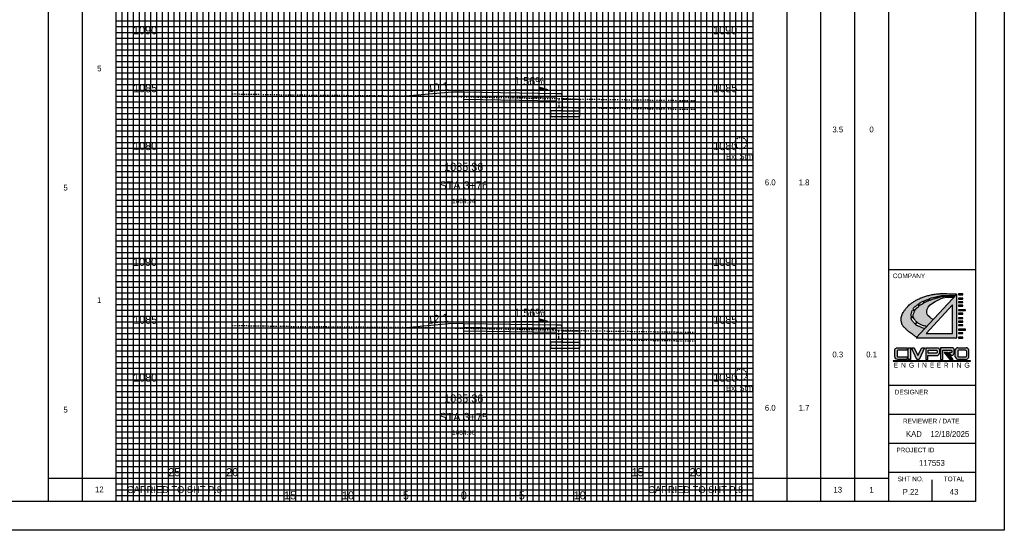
# Model space of a CAD drawing. Header units: feet. Extents: x 510 to 680, y 140 to 250.
# Tile 2 of 3: x 595 to 680, y 140 to 185. Entities that reach past the tile are written whole.
import ezdxf
from ezdxf.enums import TextEntityAlignment as Align

# ---------------------------------------------------------------- set-up
doc = ezdxf.new("R2010")
doc.units = ezdxf.units.FT
doc.header["$MEASUREMENT"] = 0
for name, pattern in [('CENTER2', [1.125, 0.75, -0.125, 0.125, -0.125]), ('DGN Style 4', [0.027369, 0.013684, -0.006842, 0, -0.006842]), ('OhDOT_USTN2', [0.11, 0.069, -0.041]), ('OhDOT_USTN3', [0.22, 0.165, -0.055]), ('OhDOT_USTN5', [0.11, 0.055, -0.055])]:
    doc.linetypes.add(name, pattern=pattern)
for name, color, linetype in [('CL_P_Construction', 7, 'DGN Style 4'), ('DR_X_Storm_Sewer', 151, 'OhDOT_USTN5'), ('SH_Border', 7, 'Continuous'), ('SH_Data', 7, 'Continuous'), ('SHT_LOGO_BLACK', 7, 'Continuous'), ('SHT_LOGO_BLUE', 160, 'Continuous'), ('SHT_LOGO_GREY', 9, 'Continuous'), ('XS_P_Annotation', 7, 'Continuous'), ('XS_P_Curb', 254, 'Continuous'), ('XS_P_Finished_Grade', 3, 'Continuous'), ('XS_P_Pavt_Surface', 251, 'Continuous'), ('XS_P_Subgrade', 4, 'Continuous'), ('XS_P_Text_Info', 7, 'Continuous'), ('XS_X_Ground_Line', 3, 'OhDOT_USTN2'), ('XS_X_Pavt', 133, 'OhDOT_USTN3')]:
    doc.layers.add(name, color=color, linetype=linetype)
doc.layers.add('SH_Major_Grid_Line', color=254, linetype='Continuous', transparency=0.3)
doc.layers.add('SH_Minor_Grid_Line', color=252, linetype='Continuous', transparency=0.5)
doc.styles.add('OHDOTSymbols', font='arial.ttf')
doc.styles.add('Slanted-Normal', font='font31.shx', dxfattribs={"height": 0.12})
doc.styles.add('Straight-Normal', font='font30.shx', dxfattribs={"height": 0.1})
doc.styles.add('Straight-Sub Title', font='font30.shx', dxfattribs={"height": 0.17})

msp = doc.modelspace()

# ---------------------------------------------------------------- hatches: boundary and pattern name
at = {"layer": 'SHT_LOGO_BLACK', "linetype": 'Continuous'}
h = msp.add_hatch(color=256, dxfattribs=at)
h.dxf.hatch_style = 1
h.paths.add_polyline_path([(672.243, 158.193, -0.010054), (672.218, 158.216), (672.378, 158.385, 0.071883), (672.43, 158.342, 0.006066), (672.651, 158.213, 0.061249), (672.904, 158.108, 0.038297), (673.201, 158.05), (673.738, 158.63), (673.546, 158.746), (673.463, 158.85), (673.303, 159), (673.246, 159.104), (673.209, 159.212), (673.215, 159.347), (673.24, 159.528), (673.323, 159.714), (673.479, 159.901), (673.691, 160.066), (673.924, 160.201), (674.209, 160.351), (674.436, 160.449), (674.623, 160.506), (674.928, 160.558), (675.358, 160.558), (675.518, 160.555), (675.598, 160.641, -0.000418), (675.372, 160.642, -0.000949), (675.252, 160.643, -0.000351), (674.905, 160.646, 0.00107), (674.791, 160.647, 0.017555), (674.651, 160.643, 0.017743), (674.512, 160.629, 0.003592), (674.495, 160.627), (674.477, 160.708, -0.000594), (674.546, 160.708, 0.000026), (674.804, 160.708, 0.000048), (675.186, 160.708, 0.000037), (675.659, 160.708), (675.785, 160.844, 0.003624), (675.418, 160.865, 0.007413), (675.237, 160.87, 0.000904), (674.646, 160.88, 0.00451), (674.527, 160.88, 0.019073), (674.203, 160.867, 0.017331), (673.849, 160.826, 0.019514), (673.565, 160.772, 0.015338), (673.21, 160.678, 0.012204), (672.868, 160.567, 0.017423), (672.634, 160.475, 0.014015), (672.467, 160.398, 0.009535), (672.228, 160.273, 0.020378), (671.954, 160.108, 0.02598), (671.752, 159.959, 0.027565), (671.615, 159.833, 0.018891), (671.433, 159.631, 0.020789), (671.284, 159.438, 0.020828), (671.152, 159.234, 0.034599), (671.078, 159.085, 0.032145), (671.02, 158.915, 0.062269), (670.989, 158.696, 0.050433), (671.012, 158.424, 0.025118), (671.057, 158.237, 0.057831), (671.09, 158.159, 0.025804), (671.158, 158.053, 0.04348), (671.207, 157.996, 0.002738), (671.294, 157.91, 0.002118), (671.409, 157.801, 0.001598), (671.597, 157.625, 0.006576), (671.643, 157.583, 0.02396), (671.658, 157.571, 0.001113), (671.986, 157.334, 0.009085), (672.11, 157.247, 0.004888), (672.328, 157.105), (673.034, 157.869, -0.03184), (672.886, 157.889, -0.071165), (672.736, 157.943, -0.016789), (672.615, 158.012, 0.028454), (672.543, 158.051, 0.063363), (672.388, 158.101, -0.076313)])
h.paths.add_polyline_path([(672.082, 158.372, 0.001596), (672.009, 158.461, 0.003876), (671.938, 158.546, -0.008255), (671.879, 158.618, -0.047245), (671.847, 158.754, -0.011737), (671.841, 158.805), (672.054, 158.826, 0.028633), (672.085, 158.735, 0.056422), (672.124, 158.663, 0.018655), (672.187, 158.579, 0.019312), (672.254, 158.502, 0.013666), (672.325, 158.431, 0.001157), (672.331, 158.426), (672.172, 158.263, -0.00235)], flags=16)
h.paths.add_polyline_path([(672.037, 158.906), (671.837, 158.898, -0.034829), (671.852, 159.063, -0.018474), (671.878, 159.195, -0.026037), (671.917, 159.328, -0.016666), (671.963, 159.444), (672.157, 159.387, 0.018485), (672.096, 159.254, 0.016487), (672.055, 159.144, 0.075188), (672.031, 159.011, 0.042887)], flags=16)
h.paths.add_polyline_path([(671.999, 159.524, -0.03317), (672.079, 159.659, -0.031166), (672.189, 159.757, -0.008749), (672.396, 159.913, -0.000355), (672.414, 159.926), (672.523, 159.789, 0.002531), (672.422, 159.703, 0.006928), (672.272, 159.569, 0.028635), (672.238, 159.534, 0.152279), (672.202, 159.45)], flags=16)
h.paths.add_polyline_path([(672.773, 159.979, -0.013659), (672.953, 160.082), (672.875, 160.215, 0.040026), (672.682, 160.114, 0.013578), (672.612, 160.068, 0.00319), (672.452, 159.954), (672.56, 159.82, -0.001694), (672.629, 159.877, -0.037477)], flags=16)
h.paths.add_polyline_path([(672.995, 160.104), (672.919, 160.235, -0.011307), (673.061, 160.292, -0.010591), (673.175, 160.333, 0.011749), (673.277, 160.369, 0.016183), (673.345, 160.398), (673.39, 160.285, 0.017905), (673.225, 160.216, 0.011223)], flags=16)
h.paths.add_polyline_path([(673.431, 160.301), (673.388, 160.419, 0.010824), (673.431, 160.442, -0.05835), (673.532, 160.485, -0.01154), (673.644, 160.515, -0.00345), (673.869, 160.568), (673.907, 160.452, 0.012845), (673.692, 160.391, 0.008036), (673.554, 160.345, 0.004709)], flags=16)
h.paths.add_polyline_path([(673.956, 160.466), (673.922, 160.58, -0.000481), (674.07, 160.614, 0.000864), (674.139, 160.629, 0.00468), (674.246, 160.654, -0.006008), (674.428, 160.697), (674.446, 160.618, 0.026281), (674.332, 160.59, 0.019573), (674.219, 160.551, -0.017067), (674.089, 160.505, -0.007865)], flags=16)
h = msp.add_hatch(color=256, dxfattribs=at)
h.dxf.hatch_style = 1
h.paths.add_polyline_path([(675.943, 157.044), (676.325, 157.044), (676.325, 157.118), (675.943, 157.118)])
h.paths.add_polyline_path([(675.943, 157.423), (676.325, 157.423), (676.325, 157.497), (675.943, 157.497)])
h.paths.add_polyline_path([(675.937, 157.732), (676.554, 157.732), (676.554, 157.806), (675.943, 157.806)])
h.paths.add_polyline_path([(675.943, 158.111), (676.325, 158.111), (676.325, 158.185), (675.943, 158.185)])
h.paths.add_polyline_path([(675.943, 158.418), (676.325, 158.418), (676.325, 158.491), (675.943, 158.491)])
h.paths.add_polyline_path([(675.943, 158.727), (676.325, 158.727), (676.325, 158.8), (675.943, 158.8)])
h.paths.add_polyline_path([(675.943, 159.106), (676.325, 159.106), (676.325, 159.179), (675.943, 159.179)])
h.paths.add_polyline_path([(675.937, 159.415), (676.554, 159.415), (676.554, 159.489), (675.943, 159.489)])
h.paths.add_polyline_path([(675.943, 159.795), (676.325, 159.795), (676.325, 159.868), (675.943, 159.868)])
h.paths.add_polyline_path([(675.943, 160.1), (676.325, 160.1), (676.325, 160.174), (675.943, 160.174)])
h.paths.add_polyline_path([(675.943, 160.407), (676.325, 160.407), (676.325, 160.481), (675.943, 160.481)])
h.paths.add_polyline_path([(676.325, 160.786), (676.325, 160.86), (675.943, 160.86), (675.943, 160.786)])
at = {"layer": 'SHT_LOGO_BLUE'}
h = msp.add_hatch(color=256, dxfattribs=at)
h.dxf.hatch_style = 1
h.paths.add_polyline_path([(670.638, 155.91, -0.44246), (670.713, 155.992), (671.502, 155.992), (671.502, 156.206), (670.658, 156.206, 0.436831), (670.427, 155.992), (670.427, 155.421, 0.355742), (670.703, 155.196), (671.492, 155.196), (671.492, 155.407), (670.723, 155.407, -0.466077), (670.638, 155.478)])
h.paths.add_polyline_path([(671.802, 156.21), (671.584, 156.21), (671.584, 155.193), (671.802, 155.2)])
h.paths.add_polyline_path([(672.109, 156.207), (671.867, 156.207), (672.351, 155.198), (672.536, 155.198), (673.012, 156.209), (672.776, 156.209), (672.433, 155.537)])
h.paths.add_polyline_path([(674.284, 155.721), (674.287, 156.032, 0.413942), (674.111, 156.207), (673.117, 156.207), (673.117, 155.194), (673.297, 155.194), (673.297, 155.532), (674.073, 155.532, 0.384335)])
h.paths.add_polyline_path([(673.307, 155.746), (673.307, 155.99), (674.029, 155.99, -0.363757), (674.096, 155.934, -0.087868), (674.096, 155.813, -0.553906), (674.022, 155.746)], flags=16)
h.paths.add_polyline_path([(675.566, 155.739), (675.566, 156.016, 0.37162), (675.403, 156.205), (674.375, 156.205), (674.375, 155.198), (674.586, 155.198), (674.586, 155.99), (675.29, 155.99, -0.38138), (675.351, 155.935), (675.351, 155.835, -0.307867), (675.313, 155.78), (675.091, 155.78), (675.279, 155.554), (675.353, 155.554, 0.37317)])
h.paths.add_polyline_path([(676.594, 156.206), (675.89, 156.206, 0.436831), (675.658, 155.992), (675.658, 155.421, 0.355742), (675.934, 155.196), (676.549, 155.196, 0.355742), (676.825, 155.421), (676.825, 155.992, 0.436831)])
h.paths.add_polyline_path([(676.539, 155.992, -0.386521), (676.614, 155.924), (676.614, 155.478, -0.364185), (676.537, 155.407), (675.954, 155.407, -0.466076), (675.869, 155.478), (675.869, 155.924, -0.386521), (675.944, 155.992)], flags=16)
h = msp.add_hatch(color=256, dxfattribs=at)
h.dxf.hatch_style = 1
h.paths.add_polyline_path([(675.024, 155.781), (674.877, 155.781), (675.369, 155.199), (675.491, 155.199)])
at = {"layer": 'SHT_LOGO_GREY'}
h = msp.add_hatch(color=256, dxfattribs=at)
h.dxf.hatch_style = 1
h.paths.add_polyline_path([(675.785, 160.844), (672.278, 157.052), (675.785, 157.052)])
h.paths.add_polyline_path([(675.413, 157.424), (673.145, 157.424), (675.413, 159.912)], flags=16)
h = msp.add_hatch(color=256, dxfattribs=at)
h.dxf.hatch_style = 1
h.paths.add_polyline_path([(674.858, 155.781), (674.71, 155.781), (675.202, 155.199), (675.325, 155.199)])

# ---------------------------------------------------------------- linework, layer by layer
at = {"layer": 'CL_P_Construction', "linetype": 'CENTER2'}
msp.add_line((633.224, 142.937), (633.224, 247.937), dxfattribs=at)
at = {"layer": 'DR_X_Storm_Sewer'}
for centre in [(657.134, 173.877), (657.134, 153.877)]:
    msp.add_circle(centre, 0.5, dxfattribs=at)
at = {"layer": 'SH_Border'}
for p, q in [((679.892, 250.437), (679.892, 140.437)), ((669.892, 247.937), (669.892, 142.937)), ((677.392, 247.937), (677.392, 142.937)), ((677.392, 162.937), (669.892, 162.937)), ((677.392, 152.937), (669.892, 152.937)), ((677.392, 150.437), (669.892, 150.437)), ((677.392, 147.937), (669.892, 147.937)), ((677.392, 145.437), (669.892, 145.437)), ((673.642, 144.789), (673.642, 142.937)), ((677.392, 142.937), (512.392, 142.937)), ((679.892, 140.437), (509.892, 140.437))]:
    msp.add_line(p, q, dxfattribs=at)
at = {"layer": 'SH_Data', "color": 7, "linetype": 'Continuous'}
for p, q in [((597.392, 142.937), (597.392, 247.937)), ((603.224, 142.937), (603.224, 247.937)), ((658.224, 142.937), (658.224, 247.937)), ((664.058, 142.937), (664.058, 247.937)), ((600.308, 142.937), (600.308, 246.687)), ((661.142, 142.937), (661.142, 246.687)), ((666.975, 142.937), (666.975, 246.687)), ((597.392, 144.937), (603.224, 144.937)), ((603.224, 144.937), (613.224, 144.937)), ((613.224, 142.937), (613.224, 144.937)), ((648.224, 144.937), (658.224, 144.937)), ((658.224, 144.937), (669.892, 144.937))]:
    msp.add_line(p, q, dxfattribs=at)
msp.add_lwpolyline([(648.224, 142.937), (648.224, 144.937)], dxfattribs=at)
at = {"layer": 'SH_Major_Grid_Line', "color": 254, "linetype": 'Continuous'}
for p, q in [((608.224, 142.937), (608.224, 247.937)), ((613.224, 142.937), (613.224, 247.937)), ((618.224, 142.937), (618.224, 247.937)), ((623.224, 142.937), (623.224, 247.937)), ((628.224, 142.937), (628.224, 247.937)), ((633.224, 142.937), (633.224, 247.937)), ((638.224, 142.937), (638.224, 247.937)), ((643.224, 142.937), (643.224, 247.937)), ((648.224, 142.937), (648.224, 247.937)), ((653.224, 142.937), (653.224, 247.937)), ((603.224, 182.937), (658.224, 182.937)), ((603.224, 177.937), (658.224, 177.937)), ((603.224, 172.937), (658.224, 172.937)), ((603.224, 167.937), (658.224, 167.937)), ((603.224, 162.937), (658.224, 162.937)), ((603.224, 157.937), (658.224, 157.937)), ((603.224, 152.937), (658.224, 152.937)), ((603.224, 147.937), (658.224, 147.937))]:
    msp.add_line(p, q, dxfattribs=at)
at = {"layer": 'SH_Minor_Grid_Line', "color": 252, "linetype": 'Continuous'}
for p, q in [((603.724, 142.937), (603.724, 247.937)), ((604.224, 142.937), (604.224, 247.937)), ((604.724, 142.937), (604.724, 247.937)), ((605.224, 142.937), (605.224, 247.937)), ((605.724, 142.937), (605.724, 247.937)), ((606.224, 142.937), (606.224, 247.937)), ((606.724, 142.937), (606.724, 247.937)), ((607.224, 142.937), (607.224, 247.937)), ((607.724, 142.937), (607.724, 247.937)), ((608.724, 142.937), (608.724, 247.937)), ((609.224, 142.937), (609.224, 247.937)), ((609.724, 142.937), (609.724, 247.937)), ((610.224, 142.937), (610.224, 247.937)), ((610.724, 142.937), (610.724, 247.937)), ((611.224, 142.937), (611.224, 247.937)), ((611.724, 142.937), (611.724, 247.937)), ((612.224, 142.937), (612.224, 247.937)), ((612.724, 142.937), (612.724, 247.937)), ((613.724, 142.937), (613.724, 247.937)), ((614.224, 142.937), (614.224, 247.937)), ((614.724, 142.937), (614.724, 247.937)), ((615.224, 142.937), (615.224, 247.937)), ((615.724, 142.937), (615.724, 247.937)), ((616.224, 142.937), (616.224, 247.937)), ((616.724, 142.937), (616.724, 247.937)), ((617.224, 142.937), (617.224, 247.937)), ((617.724, 142.937), (617.724, 247.937)), ((618.724, 142.937), (618.724, 247.937)), ((619.224, 142.937), (619.224, 247.937)), ((619.724, 142.937), (619.724, 247.937)), ((620.224, 142.937), (620.224, 247.937)), ((620.724, 142.937), (620.724, 247.937)), ((621.224, 142.937), (621.224, 247.937)), ((621.724, 142.937), (621.724, 247.937)), ((622.224, 142.937), (622.224, 247.937)), ((622.724, 142.937), (622.724, 247.937)), ((623.724, 142.937), (623.724, 247.937)), ((624.224, 142.937), (624.224, 247.937)), ((624.724, 142.937), (624.724, 247.937)), ((625.224, 142.937), (625.224, 247.937)), ((625.724, 142.937), (625.724, 247.937)), ((626.224, 142.937), (626.224, 247.937)), ((626.724, 142.937), (626.724, 247.937)), ((627.224, 142.937), (627.224, 247.937)), ((627.724, 142.937), (627.724, 247.937)), ((628.724, 142.937), (628.724, 247.937)), ((629.224, 142.937), (629.224, 247.937)), ((629.724, 142.937), (629.724, 247.937)), ((630.224, 142.937), (630.224, 247.937)), ((630.724, 142.937), (630.724, 247.937)), ((631.224, 142.937), (631.224, 247.937)), ((631.724, 142.937), (631.724, 247.937)), ((632.224, 142.937), (632.224, 247.937)), ((632.724, 142.937), (632.724, 247.937)), ((633.724, 142.937), (633.724, 247.937)), ((634.224, 142.937), (634.224, 247.937)), ((634.724, 142.937), (634.724, 247.937)), ((635.224, 142.937), (635.224, 247.937)), ((635.724, 142.937), (635.724, 247.937)), ((636.224, 142.937), (636.224, 247.937)), ((636.724, 142.937), (636.724, 247.937)), ((637.224, 142.937), (637.224, 247.937)), ((637.724, 142.937), (637.724, 247.937)), ((638.724, 142.937), (638.724, 247.937)), ((639.224, 142.937), (639.224, 247.937)), ((639.724, 142.937), (639.724, 247.937)), ((640.224, 142.937), (640.224, 247.937)), ((640.724, 142.937), (640.724, 247.937)), ((641.224, 142.937), (641.224, 247.937)), ((641.724, 142.937), (641.724, 247.937)), ((642.224, 142.937), (642.224, 247.937)), ((642.724, 142.937), (642.724, 247.937)), ((643.724, 142.937), (643.724, 247.937)), ((644.224, 142.937), (644.224, 247.937)), ((644.724, 142.937), (644.724, 247.937)), ((645.224, 142.937), (645.224, 247.937)), ((645.724, 142.937), (645.724, 247.937)), ((646.224, 142.937), (646.224, 247.937)), ((646.724, 142.937), (646.724, 247.937)), ((647.224, 142.937), (647.224, 247.937)), ((647.724, 142.937), (647.724, 247.937)), ((648.724, 142.937), (648.724, 247.937)), ((649.224, 142.937), (649.224, 247.937)), ((649.724, 142.937), (649.724, 247.937)), ((650.224, 142.937), (650.224, 247.937)), ((650.724, 142.937), (650.724, 247.937)), ((651.224, 142.937), (651.224, 247.937)), ((651.724, 142.937), (651.724, 247.937)), ((652.224, 142.937), (652.224, 247.937)), ((652.724, 142.937), (652.724, 247.937)), ((653.724, 142.937), (653.724, 247.937)), ((654.224, 142.937), (654.224, 247.937)), ((654.724, 142.937), (654.724, 247.937)), ((655.224, 142.937), (655.224, 247.937)), ((655.724, 142.937), (655.724, 247.937)), ((656.224, 142.937), (656.224, 247.937)), ((656.724, 142.937), (656.724, 247.937)), ((657.224, 142.937), (657.224, 247.937)), ((657.724, 142.937), (657.724, 247.937)), ((603.224, 184.437), (658.224, 184.437)), ((603.224, 183.937), (658.224, 183.937)), ((603.224, 183.437), (658.224, 183.437)), ((603.224, 182.437), (658.224, 182.437)), ((603.224, 181.937), (658.224, 181.937)), ((603.224, 181.437), (658.224, 181.437)), ((603.224, 180.937), (658.224, 180.937)), ((603.224, 180.437), (658.224, 180.437)), ((603.224, 179.937), (658.224, 179.937)), ((603.224, 179.437), (658.224, 179.437)), ((603.224, 178.937), (658.224, 178.937)), ((603.224, 178.437), (658.224, 178.437)), ((603.224, 177.437), (658.224, 177.437)), ((603.224, 176.937), (658.224, 176.937)), ((603.224, 176.437), (658.224, 176.437)), ((603.224, 175.937), (658.224, 175.937)), ((603.224, 175.437), (658.224, 175.437)), ((603.224, 174.937), (658.224, 174.937)), ((603.224, 174.437), (658.224, 174.437)), ((603.224, 173.937), (658.224, 173.937)), ((603.224, 173.437), (658.224, 173.437)), ((603.224, 172.437), (658.224, 172.437)), ((603.224, 171.937), (658.224, 171.937)), ((603.224, 171.437), (658.224, 171.437)), ((603.224, 170.937), (658.224, 170.937)), ((603.224, 170.437), (658.224, 170.437)), ((603.224, 169.937), (658.224, 169.937)), ((603.224, 169.437), (658.224, 169.437)), ((603.224, 168.937), (658.224, 168.937)), ((603.224, 168.437), (658.224, 168.437)), ((603.224, 167.437), (658.224, 167.437)), ((603.224, 166.937), (658.224, 166.937)), ((603.224, 166.437), (658.224, 166.437)), ((603.224, 165.937), (658.224, 165.937)), ((603.224, 165.437), (658.224, 165.437)), ((603.224, 164.937), (658.224, 164.937)), ((603.224, 164.437), (658.224, 164.437)), ((603.224, 163.937), (658.224, 163.937)), ((603.224, 163.437), (658.224, 163.437)), ((603.224, 162.437), (658.224, 162.437)), ((603.224, 161.937), (658.224, 161.937)), ((603.224, 161.437), (658.224, 161.437)), ((603.224, 160.937), (658.224, 160.937)), ((603.224, 160.437), (658.224, 160.437)), ((603.224, 159.937), (658.224, 159.937)), ((603.224, 159.437), (658.224, 159.437)), ((603.224, 158.937), (658.224, 158.937)), ((603.224, 158.437), (658.224, 158.437)), ((603.224, 157.437), (658.224, 157.437)), ((603.224, 156.937), (658.224, 156.937)), ((603.224, 156.437), (658.224, 156.437)), ((603.224, 155.937), (658.224, 155.937)), ((603.224, 155.437), (658.224, 155.437)), ((603.224, 154.937), (658.224, 154.937)), ((603.224, 154.437), (658.224, 154.437)), ((603.224, 153.937), (658.224, 153.937)), ((603.224, 153.437), (658.224, 153.437)), ((603.224, 152.437), (658.224, 152.437)), ((603.224, 151.937), (658.224, 151.937)), ((603.224, 151.437), (658.224, 151.437)), ((603.224, 150.937), (658.224, 150.937)), ((603.224, 150.437), (658.224, 150.437)), ((603.224, 149.937), (658.224, 149.937)), ((603.224, 149.437), (658.224, 149.437)), ((603.224, 148.937), (658.224, 148.937)), ((603.224, 148.437), (658.224, 148.437)), ((603.224, 147.437), (658.224, 147.437)), ((603.224, 146.937), (658.224, 146.937)), ((603.224, 146.437), (658.224, 146.437)), ((603.224, 145.937), (658.224, 145.937)), ((603.224, 145.437), (658.224, 145.437)), ((603.224, 144.937), (658.224, 144.937)), ((603.224, 144.437), (658.224, 144.437)), ((603.224, 143.937), (658.224, 143.937)), ((603.224, 143.437), (658.224, 143.437))]:
    msp.add_line(p, q, dxfattribs=at)
at = {"layer": 'SHT_LOGO_BLACK'}
for p, q in [((672.414, 159.926, -4063.576), (672.523, 159.789, -4063.576)), ((672.452, 159.954, -4063.576), (672.56, 159.82, -4063.576)), ((672.875, 160.215, -4063.576), (672.953, 160.082, -4063.576)), ((672.919, 160.235, -4063.576), (672.995, 160.104, -4063.576))]:
    msp.add_line(p, q, dxfattribs=at)
for points in [[(672.328, 157.105, -0.004888), (672.11, 157.247, -0.009085), (671.986, 157.334, -0.001113), (671.658, 157.571, -0.02396), (671.643, 157.583, -0.006576), (671.597, 157.625, -0.001598), (671.409, 157.801, -0.002118), (671.294, 157.91, -0.002738), (671.207, 157.996, -0.04348), (671.158, 158.053, -0.025804), (671.09, 158.159, -0.057831), (671.057, 158.237, -0.025118), (671.012, 158.424, -0.050433), (670.989, 158.696, -0.062269), (671.02, 158.915, -0.032145), (671.078, 159.085, -0.034599), (671.152, 159.234, -0.020828), (671.284, 159.438, -0.020789), (671.433, 159.631, -0.018891), (671.615, 159.833, -0.027565), (671.752, 159.959, -0.02598), (671.954, 160.108, -0.020378), (672.228, 160.273, -0.009535), (672.467, 160.398, -0.014015), (672.634, 160.475, -0.017423), (672.868, 160.567, -0.012204), (673.21, 160.678, -0.015338), (673.565, 160.772, -0.019514), (673.849, 160.826, -0.017331), (674.203, 160.867, -0.019073), (674.527, 160.88, -0.00451), (674.646, 160.88, -0.000904), (675.237, 160.87, -0.007413), (675.418, 160.865, -0.003624), (675.785, 160.844)], [(673.922, 160.58, -0.0002), (673.935, 160.583, -0.000438), (674.07, 160.614, 0.000864), (674.139, 160.629, 0.00468), (674.246, 160.654, -0.004072), (674.369, 160.683, -0.008774), (674.428, 160.696, -0.040254)], [(674.477, 160.705, -0.03869), (674.518, 160.708, -0.000239), (674.546, 160.708, 0.000026), (674.804, 160.708, 0.000048), (675.186, 160.708, 0.000037), (675.659, 160.708)], [(671.999, 159.524, -0.024038), (672.055, 159.623, -0.06415), (672.11, 159.689, -0.021969), (672.189, 159.757, -0.008749), (672.396, 159.913, -0.000355), (672.414, 159.926, -0.013578)], [(672.452, 159.954, -0.00319), (672.612, 160.068, -0.013578), (672.682, 160.114, -0.029845), (672.825, 160.192, -0.004092), (672.875, 160.215, -0.010591)], [(672.56, 159.82, -0.000639), (672.586, 159.842, -0.009297), (672.659, 159.901, -0.029225), (672.773, 159.979, -0.013659), (672.953, 160.082, -0.011561)], [(672.919, 160.235, -0.011307), (673.061, 160.292, -0.010591), (673.175, 160.333, 0.011749), (673.277, 160.369, 0.016183), (673.345, 160.398, -0.05835)], [(672.995, 160.104, -0.011223), (673.225, 160.216, -0.017453), (673.386, 160.284, -0.000163), (673.39, 160.285, -0.008036)], [(673.388, 160.419, 0.010824), (673.431, 160.442, -0.05835), (673.532, 160.485, -0.01154), (673.644, 160.515, -0.00345), (673.869, 160.568, -0.000438)], [(673.431, 160.301, -0.004709), (673.554, 160.345, -0.008036), (673.692, 160.391, -0.011799), (673.89, 160.448, 0.001031), (673.907, 160.453, 0.017067)], [(673.956, 160.466, 0.007865), (674.089, 160.505, 0.017067), (674.219, 160.551, -0.019573), (674.332, 160.59, -0.0202), (674.42, 160.613, -0.005656), (674.446, 160.618, -0.017743)], [(674.495, 160.627, -0.003592), (674.512, 160.629, -0.017743), (674.651, 160.643, -0.017555), (674.791, 160.647, -0.00107), (674.905, 160.646, 0.000351), (675.252, 160.643, 0.000949), (675.372, 160.642, 0.000418), (675.598, 160.641)], [(671.837, 158.898, -0.015908), (671.839, 158.955, -0.022838), (671.852, 159.063, -0.018474), (671.878, 159.195, -0.026037), (671.917, 159.328, -0.016666), (671.963, 159.444, -0.03409)], [(672.037, 158.906, -0.042886), (672.031, 159.011, -0.075188), (672.055, 159.144, -0.016487), (672.096, 159.254, -0.015544), (672.147, 159.366, -0.001651), (672.157, 159.387, -0.053806)], [(672.191, 159.454, -0.004266), (672.22, 159.507, -0.053806), (672.238, 159.534, -0.028635), (672.272, 159.569, -0.006928), (672.422, 159.703, -0.002531), (672.523, 159.789, -0.009297)], [(672.172, 158.263, -0.010823), (672.149, 158.291, -0.001747), (672.082, 158.372, 0.001596), (672.009, 158.461, 0.003876), (671.938, 158.546, -0.006206), (671.894, 158.6, -0.097322), (671.872, 158.641, -0.038974), (671.847, 158.754, -0.011737), (671.841, 158.805, -0.026776)], [(672.331, 158.426, -0.001157), (672.325, 158.431, -0.013666), (672.254, 158.502, -0.019312), (672.187, 158.579, -0.018655), (672.124, 158.663, -0.056422), (672.085, 158.735, -0.028633), (672.054, 158.826, -0.064453)], [(673.034, 157.869, -0.03184), (672.886, 157.889, -0.071165), (672.736, 157.943, -0.016789), (672.615, 158.012, 0.028454), (672.543, 158.051, 0.050722), (672.42, 158.094, -0.071433), (672.334, 158.128, -0.049376), (672.243, 158.193, -0.010054), (672.218, 158.216, -0.001747)], [(673.201, 158.05, -0.038297), (672.904, 158.108, -0.061249), (672.651, 158.213, -0.006066), (672.43, 158.342, -0.040776), (672.399, 158.365, -0.003974), (672.377, 158.384, -0.013666)]]:
    msp.add_lwpolyline(points, format="xyb", dxfattribs=at)
at = {"layer": 'SHT_LOGO_BLACK', "elevation": -4063.576}
for points in [[(674.428, 160.696), (674.446, 160.618)], [(674.477, 160.705), (674.495, 160.627)], [(673.738, 158.63), (673.546, 158.746), (673.463, 158.85), (673.303, 159), (673.246, 159.104), (673.209, 159.212), (673.215, 159.347), (673.24, 159.528), (673.323, 159.714), (673.479, 159.901), (673.691, 160.066), (673.924, 160.201), (674.209, 160.351), (674.436, 160.449), (674.623, 160.506), (674.928, 160.558), (675.358, 160.558), (675.518, 160.555)], [(673.345, 160.398), (673.39, 160.285)], [(673.388, 160.419), (673.431, 160.301)], [(673.869, 160.568), (673.907, 160.453)], [(673.922, 160.58), (673.956, 160.466)], [(671.963, 159.444), (672.157, 159.387)], [(671.999, 159.524), (672.191, 159.454)], [(671.837, 158.898), (672.037, 158.906)], [(671.841, 158.805), (672.054, 158.826)], [(672.172, 158.263), (672.331, 158.426)], [(672.218, 158.216), (672.377, 158.384)]]:
    msp.add_lwpolyline(points, dxfattribs=at)
at = {"layer": 'SHT_LOGO_BLACK', "linetype": 'Continuous', "elevation": -4063.576}
for points in [[(675.943, 160.786), (676.325, 160.786), (676.325, 160.86), (675.943, 160.86)], [(675.943, 160.407), (676.325, 160.407), (676.325, 160.481), (675.943, 160.481)], [(675.943, 160.1), (676.325, 160.1), (676.325, 160.174), (675.943, 160.174)], [(675.943, 159.795), (676.325, 159.795), (676.325, 159.868), (675.943, 159.868)], [(675.937, 159.415), (676.554, 159.415), (676.554, 159.489), (675.943, 159.489)], [(675.943, 159.106), (676.325, 159.106), (676.325, 159.179), (675.943, 159.179)], [(675.943, 158.727), (676.325, 158.727), (676.325, 158.8), (675.943, 158.8)], [(675.943, 158.418), (676.325, 158.418), (676.325, 158.491), (675.943, 158.491)], [(675.943, 158.111), (676.325, 158.111), (676.325, 158.185), (675.943, 158.185)], [(675.937, 157.732), (676.554, 157.732), (676.554, 157.806), (675.943, 157.806)], [(675.943, 157.423), (676.325, 157.423), (676.325, 157.497), (675.943, 157.497)], [(675.943, 157.044), (676.325, 157.044), (676.325, 157.118), (675.943, 157.118)]]:
    msp.add_lwpolyline(points, close=True, dxfattribs=at)
at = {"layer": 'SHT_LOGO_BLACK'}
msp.add_lwpolyline([(670.306, 155.045), (676.975, 155.045), (676.975, 155.074), (670.308, 155.074)], close=True, dxfattribs=at)
at = {"layer": 'SHT_LOGO_BLUE'}
for p, q in [((675.658, 155.421), (675.658, 155.992)), ((675.869, 155.924), (675.869, 155.478)), ((675.89, 156.206), (676.594, 156.206)), ((676.539, 155.992), (675.944, 155.992)), ((676.614, 155.924), (676.614, 155.478)), ((676.825, 155.421), (676.825, 155.992)), ((676.549, 155.196), (675.934, 155.196)), ((675.954, 155.407), (676.529, 155.407))]:
    msp.add_line(p, q, dxfattribs=at)
for points in [[(670.723, 155.407), (671.492, 155.407), (671.492, 155.196), (670.703, 155.196, -0.355742), (670.427, 155.421), (670.427, 155.992, -0.436831), (670.658, 156.206), (671.502, 156.206), (671.502, 155.992), (670.713, 155.992, 0.386521), (670.638, 155.924), (670.638, 155.478, 0.466077), (670.723, 155.407, -0.087106)], [(673.117, 156.207), (674.111, 156.207, -0.413942), (674.287, 156.032), (674.284, 155.721)], [(674.022, 155.746), (673.307, 155.746), (673.307, 155.99), (674.029, 155.99, -0.363757), (674.096, 155.934, -0.087868), (674.096, 155.813, -0.553906), (674.022, 155.746, 0.590972)], [(674.375, 155.198), (674.586, 155.198), (674.586, 155.99), (675.29, 155.99, -0.38138), (675.351, 155.935), (675.351, 155.835, -0.307867), (675.313, 155.78), (675.091, 155.78), (675.279, 155.554), (675.353, 155.554, 0.37317), (675.566, 155.739), (675.566, 156.016, 0.37162), (675.403, 156.205), (674.375, 156.205), (674.375, 155.198)]]:
    msp.add_lwpolyline(points, format="xyb", dxfattribs=at)
for points in [[(671.584, 155.193), (671.584, 156.21), (671.802, 156.21), (671.802, 155.2)], [(671.867, 156.207), (672.109, 156.207), (672.433, 155.537), (672.776, 156.209), (673.012, 156.209), (672.536, 155.198), (672.351, 155.198)]]:
    msp.add_lwpolyline(points, close=True, dxfattribs=at)
for points in [[(673.117, 156.207), (673.117, 155.194), (673.297, 155.194), (673.297, 155.532), (674.073, 155.532)], [(675.024, 155.781), (674.877, 155.781), (675.369, 155.199), (675.491, 155.199), (675.024, 155.781)]]:
    msp.add_lwpolyline(points, dxfattribs=at)
for centre, radius, start, end in [((674.073, 155.743), 0.211, 270, 354.09413), ((675.873, 155.992), 0.215, 85.61121, 180), ((675.944, 155.917), 0.0752, 90, 174.53019), ((676.539, 155.917), 0.0752, 5.46981, 90), ((676.61, 155.992), 0.215, 360, 94.38879), ((675.934, 155.478), 0.281, 191.66957, 270), ((675.942, 155.478), 0.0725, 180, 279.95648), ((676.533, 155.489), 0.0817, 267.17931, 352.86421), ((676.549, 155.478), 0.281, 270, 348.33043)]:
    msp.add_arc(centre, radius, start, end, dxfattribs=at)
at = {"layer": 'SHT_LOGO_GREY', "elevation": -4063.576}
msp.add_lwpolyline([(672.278, 157.052), (675.785, 157.052), (675.785, 160.844), (672.278, 157.052)], dxfattribs=at)
msp.add_lwpolyline([(673.145, 157.424), (675.413, 157.424), (675.413, 159.912)], close=True, dxfattribs=at)
at = {"layer": 'SHT_LOGO_GREY'}
msp.add_lwpolyline([(674.858, 155.781), (674.71, 155.781), (675.202, 155.199), (675.325, 155.199), (674.858, 155.781)], dxfattribs=at)
at = {"layer": 'XS_P_Annotation', "color": 7, "linetype": 'Continuous', "lineweight": -3}
for p, q in [((640.498, 178.472), (639.734, 178.694)), ((639.734, 178.694), (639.734, 178.472)), ((637.437, 178.472), (640.498, 178.472)), ((637.437, 158.476), (640.498, 158.476)), ((640.498, 158.476), (639.734, 158.698)), ((639.734, 158.698), (639.734, 158.476))]:
    msp.add_line(p, q, dxfattribs=at)
for points in [[(640.498, 178.472), (639.734, 178.472), (639.734, 178.694)], [(640.498, 158.476), (639.734, 158.476), (639.734, 158.698)]]:
    msp.add_solid(points, dxfattribs=at)
at = {"layer": 'XS_P_Curb', "flags": 128}
for points in [[(641.57, 178.171, -0.36663), (641.652, 178.102), (641.724, 177.671), (641.724, 176.671), (641.224, 176.671), (641.224, 178.171)], [(641.57, 158.175, -0.36663), (641.652, 158.105), (641.724, 157.675), (641.724, 156.675), (641.224, 156.675), (641.224, 158.175)]]:
    msp.add_lwpolyline(points, format="xyb", close=True, dxfattribs=at)
at = {"layer": 'XS_P_Finished_Grade'}
for p, q in [((628.224, 177.956), (632.224, 178.312)), ((632.224, 178.312), (633.224, 178.296)), ((628.247, 157.965), (632.224, 158.315)), ((632.224, 158.315), (633.224, 158.3))]:
    msp.add_line(p, q, dxfattribs=at)
at = {"layer": 'XS_P_Pavt_Surface'}
for p, q in [((643.224, 177.671), (643.224, 176.171)), ((641.724, 176.671), (643.224, 176.671)), ((643.224, 157.675), (643.224, 156.175)), ((641.724, 156.675), (643.224, 156.675))]:
    msp.add_line(p, q, dxfattribs=at)
for points in [[(633.224, 178.296), (641.224, 178.171)], [(633.224, 178.296), (633.224, 177.963), (641.224, 177.838), (641.224, 178.171)], [(641.724, 177.671), (643.224, 177.671)], [(641.224, 176.671), (640.724, 176.671), (640.724, 176.171)], [(640.724, 176.171), (643.224, 176.171)], [(633.224, 158.3), (641.224, 158.175)], [(633.224, 158.3), (633.224, 157.967), (641.224, 157.842), (641.224, 158.175)], [(641.724, 157.675), (643.224, 157.675)], [(641.224, 156.675), (640.724, 156.675), (640.724, 156.175)], [(640.724, 156.175), (643.224, 156.175)]]:
    msp.add_lwpolyline(points, dxfattribs=at)
at = {"layer": 'XS_P_Subgrade'}
for points in [[(641.224, 177.505), (633.224, 177.63), (633.224, 177.963)], [(641.224, 157.509), (633.224, 157.634), (633.224, 157.967)]]:
    msp.add_lwpolyline(points, dxfattribs=at)
at = {"layer": 'XS_X_Ground_Line', "lineweight": -3}
for points in [[(613.224, 178.127), (615.279, 178.094), (616.627, 178.071), (618.042, 178.046), (630.207, 177.938), (631.171, 177.916), (632.367, 177.898), (633.224, 177.881), (641.404, 177.714), (641.422, 177.715), (642.173, 177.724), (642.63, 177.682), (642.666, 177.688), (653.224, 177.546)], [(641.404, 176.964), (641.422, 176.965), (642.173, 176.974), (642.63, 176.932), (642.666, 176.938), (653.224, 176.796)], [(613.224, 158.132), (615.921, 158.089), (616.789, 158.074), (617.701, 158.057), (630.635, 157.943), (631.106, 157.932), (631.691, 157.924), (633.224, 157.892), (640.908, 157.736), (641.398, 157.725), (641.403, 157.726), (642.201, 157.735), (642.68, 157.691), (642.937, 157.687), (653.224, 157.539)], [(641.398, 156.975), (641.403, 156.976), (642.201, 156.985), (642.68, 156.941), (642.937, 156.937), (653.224, 156.789)]]:
    msp.add_lwpolyline(points, dxfattribs=at)
at = {"layer": 'XS_X_Pavt'}
for points in [[(641.422, 177.715), (641.422, 176.965)], [(641.398, 157.725), (641.398, 156.975)]]:
    msp.add_lwpolyline(points, dxfattribs=at)

# ---------------------------------------------------------------- texts
at = {"layer": 'DR_X_Storm_Sewer', "char_height": 0.5, "width": 4.98768, "attachment_point": 1, "style": 'Straight-Normal'}
for insert in [(655.87, 172.975), (655.87, 152.975)]:
    msp.add_mtext('Ex. Stm', dxfattribs=dict(at, insert=insert))
at = {"layer": 'SH_Data', "color": 7, "linetype": 'Continuous', "style": 'Straight-Normal'}
msp.add_text('COMPANY', height=0.4, dxfattribs=at).set_placement((671.665, 162.613), align=Align.TOP_CENTER)
for s, height, p in [('DESIGNER', 0.4, (671.875, 152.374)), ('REVIEWER / DATE', 0.4, (673.586, 149.874)), ('PROJECT ID', 0.4, (672.217, 147.374)), ('SHT NO.', 0.4, (671.804, 144.874)), ('TOTAL', 0.4, (675.554, 144.874)), ('CARRIED TO SHT P.8', 0.6, (608.256, 143.952)), ('CARRIED TO SHT P.8', 0.6, (653.256, 143.952))]:
    msp.add_text(s, height=height, dxfattribs=at).set_placement(p, align=Align.MIDDLE_CENTER)
at = {"layer": 'SH_Data', "linetype": 'Continuous', "style": 'Straight-Sub Title'}
for s, p in [('KAD', (672.088, 148.758)), ('12/18/2025', (675.191, 148.758)), ('117553', (673.642, 146.258)), ('P.22', (671.804, 143.758)), ('43', (675.554, 143.758))]:
    msp.add_text(s, height=0.5, dxfattribs=at).set_placement(p, align=Align.MIDDLE_CENTER)
at = {"layer": 'SH_Data', "color": 7, "linetype": 'Continuous', "char_height": 0.7, "attachment_point": 5, "line_spacing_factor": 0.728571, "style": 'Straight-Normal'}
for s, insert in [('{\\H0.71429x;5}', (601.766, 180.318)), ('{\\H0.71429x;3.5}', (665.517, 175.049)), ('{\\H0.71429x;0}', (668.434, 175.049)), ('{\\H0.71429x;5}', (598.85, 170.028)), ('{\\H0.71429x;6.0}', (659.684, 170.48)), ('{\\H0.71429x;1.8}', (662.602, 170.48)), ('{\\H0.71429x;1}', (601.766, 160.318)), ('{\\H0.71429x;0.3}', (665.517, 155.617)), ('{\\H0.71429x;0.1}', (668.434, 155.617)), ('{\\H0.71429x;5}', (598.85, 150.853)), ('{\\H0.71429x;6.0}', (659.684, 151.015)), ('{\\H0.71429x;1.7}', (662.602, 151.015)), ('{\\H0.71429x;12}', (601.766, 143.967)), ('{\\H0.71429x;13}', (665.517, 143.937)), ('{\\H0.71429x;1}', (668.433, 143.937))]:
    msp.add_mtext(s, dxfattribs=dict(at, insert=insert))
at = {"layer": 'SHT_LOGO_BLACK', "linetype": 'Continuous', "style": 'OHDOTSymbols'}
for s, width, p in [('E', 0.7, (670.535, 154.699, 13.003)), ('N', 0.8, (671.183, 154.699, 13.003)), ('G', 0.8, (671.886, 154.699, 13.003)), ('I', 0.7, (672.46, 154.699, 13.003)), ('N', 0.8, (672.999, 154.699, 13.003)), ('E', 0.7, (673.655, 154.699, 13.003)), ('E', 0.7, (674.249, 154.699, 13.003)), ('R', 0.7, (674.882, 154.699, 13.003)), ('I', 0.7, (675.431, 154.699, 13.003)), ('N', 0.8, (675.973, 154.699, 13.003)), ('G', 0.8, (676.677, 154.699, 13.003))]:
    msp.add_text(s, height=0.426, rotation=360, dxfattribs=dict(at, width=width)).set_placement(p, align=Align.MIDDLE_CENTER)
at = {"layer": 'XS_P_Annotation', "color": 7, "linetype": 'Continuous', "lineweight": -3, "attachment_point": 5, "style": 'Slanted-Normal'}
for s, insert, char_height in [('1.56%', (638.903, 179.223), 0.7), ('1085.36', (633.224, 171.818), 0.7), ('1084.94', (633.224, 168.878), 0.4), ('1.56%', (638.903, 159.226), 0.7), ('1085.36', (633.224, 151.818), 0.7), ('1084.96', (633.224, 148.878), 0.4)]:
    msp.add_mtext(s, dxfattribs=dict(at, insert=insert, char_height=char_height))
at = {"layer": 'XS_P_Annotation', "color": 7, "linetype": 'Continuous', "lineweight": -3, "char_height": 0.7, "attachment_point": 5, "rotation": 6.72127, "style": 'Slanted-Normal'}
for s, insert in [('10:1', (631.005, 178.705)), ('12:1', (631.005, 158.708))]:
    msp.add_mtext(s, dxfattribs=dict(at, insert=insert))
at = {"layer": 'XS_P_Text_Info', "color": 7, "linetype": 'Continuous', "lineweight": -3, "char_height": 0.7, "attachment_point": 8, "style": 'Slanted-Normal'}
for s, insert in [('1090', (605.711, 183.261)), ('1090', (655.794, 183.261)), ('1085', (605.724, 178.261)), ('1085', (655.807, 178.261)), ('1080', (605.724, 173.261)), ('1080', (655.807, 173.261)), ('STA 3+76', (633.224, 169.868)), ('1090', (605.711, 163.261)), ('1090', (655.794, 163.261)), ('1085', (605.724, 158.261)), ('1085', (655.807, 158.261)), ('1080', (605.724, 153.261)), ('1080', (655.807, 153.261)), ('25', (608.237, 145.099)), ('20', (613.237, 145.099)), ('15', (648.237, 145.099)), ('20', (653.237, 145.099)), ('15', (618.237, 143.099)), ('10', (623.237, 143.099)), ('5', (628.237, 143.099)), ('0', (633.237, 143.099)), ('5', (638.237, 143.099)), ('10', (643.237, 143.099))]:
    msp.add_mtext(s, dxfattribs=dict(at, insert=insert))
at = {"layer": 'XS_P_Text_Info', "color": 7, "linetype": 'Continuous', "lineweight": -3, "insert": (633.224, 149.868), "char_height": 0.7, "width": 21.51176, "attachment_point": 8, "style": 'Slanted-Normal'}
msp.add_mtext('STA 3+75', dxfattribs=at)

doc.saveas('drawing.dxf')
